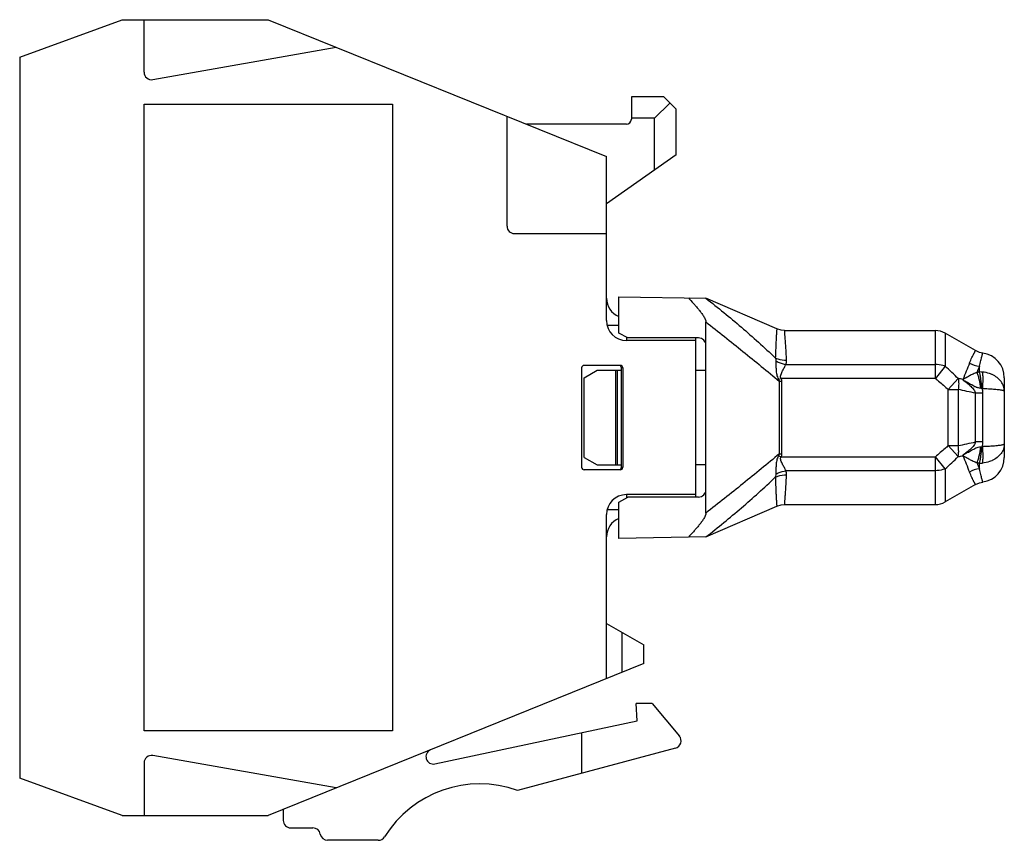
# Model space of a CAD drawing. Header units: millimetres. Extents: x 431.7 to 471.3, y 196.7 to 229.7.
import ezdxf

# ---------------------------------------------------------------- set-up
doc = ezdxf.new("R2010")
doc.units = ezdxf.units.MM
doc.header["$LTSCALE"] = 30.734
doc.layers.get('0').update_dxf_attribs({"linetype": 'CONTINUOUS'})

msp = doc.modelspace()

# ---------------------------------------------------------------- linework, layer by layer
at = {"color": 7, "linetype": 'Continuous'}
for p, q in [((431.681, 228.239), (435.802, 229.739)), ((435.802, 229.739), (441.668, 229.739)), ((436.681, 227.627), (436.681, 229.739)), ((441.668, 229.739), (455.281, 224.239)), ((437.033, 227.332), (444.408, 228.632)), ((431.681, 228.239), (431.681, 199.239)), ((456.281, 226.639), (456.281, 225.739)), ((457.581, 226.639), (456.281, 226.639)), ((457.581, 226.639), (458.081, 226.139)), ((436.681, 201.139), (436.681, 226.339)), ((436.681, 226.339), (446.681, 226.339)), ((446.681, 226.339), (446.681, 201.139)), ((457.831, 226.389), (457.215, 225.773)), ((458.081, 224.3), (458.081, 226.139)), ((451.281, 221.439), (451.281, 225.855)), ((457.215, 225.773), (456.281, 225.773)), ((457.215, 223.693), (457.215, 225.773)), ((456.081, 225.539), (452.063, 225.539)), ((458.081, 224.3), (455.281, 222.339)), ((455.281, 217.639), (455.281, 224.239)), ((451.581, 221.139), (455.281, 221.139)), ((455.781, 217.139), (455.781, 218.6)), ((455.781, 218.6), (459.281, 218.539)), ((459.281, 218.539), (459.283, 218.538)), ((462.129, 217.305), (459.281, 218.539)), ((455.781, 217.439), (455.306, 217.439)), ((459.281, 209.895), (459.281, 217.584)), ((456.141, 216.939), (455.781, 217.139)), ((462.447, 217.239), (468.508, 217.239)), ((468.508, 215.313), (468.508, 217.239)), ((468.908, 217.132), (468.908, 215.801)), ((470.124, 216.43), (468.908, 217.132)), ((456.081, 216.972), (456.081, 216.839)), ((458.881, 216.839), (456.081, 216.839)), ((458.981, 216.939), (456.141, 216.939)), ((458.881, 210.539), (458.881, 216.939)), ((455.836, 215.839), (454.381, 215.839)), ((462.502, 215.876), (468.508, 215.876)), ((454.281, 215.739), (454.281, 211.739)), ((454.381, 215.339), (454.901, 215.639)), ((454.901, 215.639), (455.881, 215.639)), ((455.661, 211.839), (455.661, 215.639)), ((455.726, 211.839), (455.726, 215.639)), ((455.881, 211.739), (455.881, 215.739)), ((455.936, 215.739), (455.881, 215.739)), ((455.936, 215.739), (455.936, 211.739)), ((458.881, 215.639), (459.281, 215.639)), ((468.908, 215.801), (468.508, 215.313)), ((470.281, 215.572), (470.281, 215.805)), ((454.381, 212.139), (454.381, 215.339)), ((462.196, 215.282), (462.301, 215.313)), ((462.241, 212.286), (462.241, 215.192)), ((462.321, 215.192), (462.241, 215.192)), ((468.508, 215.313), (462.301, 215.313)), ((462.321, 215.192), (462.321, 212.286)), ((469.427, 215.307), (469.027, 214.866)), ((471.281, 215.339), (471.281, 212.139)), ((469.027, 214.866), (469.427, 214.866)), ((469.027, 212.612), (469.027, 214.866)), ((469.427, 214.866), (469.427, 212.612)), ((470.416, 214.717), (470.124, 214.717)), ((470.124, 212.762), (470.124, 214.717)), ((470.416, 212.762), (470.416, 214.717)), ((470.782, 214.892), (470.791, 214.891)), ((470.416, 212.762), (470.124, 212.762)), ((462.241, 212.286), (462.321, 212.286)), ((469.027, 212.612), (469.427, 212.612)), ((469.427, 212.171), (469.027, 212.612)), ((470.791, 212.587), (470.782, 212.587)), ((454.381, 212.139), (454.901, 211.839)), ((462.196, 212.196), (462.301, 212.165)), ((462.301, 212.165), (468.508, 212.165)), ((468.908, 211.678), (468.508, 212.165)), ((468.508, 210.239), (468.508, 212.165)), ((470.281, 211.674), (470.281, 211.907)), ((455.836, 211.639), (454.381, 211.639)), ((454.901, 211.839), (455.881, 211.839)), ((455.881, 211.739), (455.936, 211.739)), ((459.281, 211.839), (458.881, 211.839)), ((468.508, 211.602), (462.502, 211.602)), ((468.908, 211.678), (468.908, 210.346)), ((470.124, 211.049), (468.908, 210.346)), ((455.781, 210.339), (456.141, 210.539)), ((455.781, 208.878), (455.781, 210.339)), ((456.081, 210.639), (456.081, 210.506)), ((458.881, 210.639), (456.081, 210.639)), ((458.981, 210.539), (456.141, 210.539)), ((455.306, 210.039), (455.781, 210.039)), ((459.281, 208.939), (462.129, 210.173)), ((462.447, 210.239), (468.508, 210.239)), ((455.281, 203.239), (455.281, 209.839)), ((459.281, 208.939), (455.781, 208.878)), ((459.281, 208.939), (459.283, 208.941)), ((455.281, 205.461), (456.781, 204.595)), ((455.915, 203.495), (455.915, 205.095)), ((456.781, 203.845), (456.781, 204.595)), ((456.781, 203.845), (441.668, 197.739)), ((457.114, 202.239), (456.481, 202.239)), ((456.518, 201.539), (456.481, 202.239)), ((457.114, 202.239), (458.211, 200.932)), ((448.384, 199.81), (456.518, 201.539)), ((446.681, 201.139), (436.681, 201.139)), ((454.281, 201.064), (454.281, 199.437)), ((458.059, 200.449), (451.697, 198.745)), ((444.408, 198.846), (437.033, 200.147)), ((436.681, 199.851), (436.681, 197.739)), ((435.802, 197.739), (431.681, 199.239)), ((435.802, 197.739), (441.668, 197.739)), ((442.281, 197.987), (442.281, 197.539)), ((442.581, 197.239), (443.473, 197.239)), ((446.103, 196.739), (444.063, 196.739))]:
    msp.add_line(p, q, dxfattribs=at)
for points in [[(462.447, 217.239), (462.3, 217.253), (462.129, 217.305)], [(470.416, 216.33), (470.287, 216.359), (470.124, 216.43)], [(470.124, 211.049), (470.287, 211.12), (470.416, 211.148)], [(462.129, 210.173), (462.3, 210.226), (462.447, 210.239)]]:
    msp.add_lwpolyline(points, dxfattribs=at)
for centre, radius, start, end in [((436.981, 227.627), 0.3, 180, 280), ((456.081, 225.739), 0.2, 270, 360), ((451.581, 221.439), 0.3, 180, 270), ((456.081, 218.539), 0.8, 180, 247.7742), ((456.081, 217.639), 0.8, 180, 270), ((468.508, 216.439), 0.8, 60, 90), ((458.981, 216.639), 0.3, 0, 90), ((470.281, 215.339), 1, 0, 82.2456), ((454.381, 215.739), 0.1, 90, 180), ((455.781, 215.739), 0.1, 0.0387, 67.5306), ((455.836, 215.739), 0.1, 0.055, 90.0489), ((462.042, 216.021), 0.482, 342.5237, 2.9272), ((511.645, 198.893), 45.106, 157.8054, 158.7057), ((470.349, 216.715), 0.912, 239.1181, 265.7075), ((530.58, 191.942), 64.849, 158.40887, 158.64264), ((470.491, 213.645), 1.938, 96.2227, 99.1117), ((470.304, 214.506), 1.066, 84.7509, 91.229), ((470.338, 214.469), 1.096, 65.6475, 66.4586), ((455.511, 136.127), 80.394, 79.8936, 80.03188), ((459.299, 165.968), 49.937, 77.4799, 78.2972), ((470.246, 213.493), 1.423, 84.24, 86.3085), ((459.299, 261.511), 49.937, 281.7028, 282.5201), ((470.246, 213.985), 1.423, 273.6916, 275.7606), ((455.513, 291.339), 80.382, 279.96862, 280.1069), ((510.738, 228.224), 44.13, 201.2842, 202.2044), ((470.491, 213.834), 1.939, 260.889, 263.7774), ((530.275, 235.417), 64.521, 201.35678, 201.59174), ((470.303, 212.985), 1.079, 268.8108, 275.2093), ((470.281, 212.139), 1, 277.7544, 360), ((470.339, 213.009), 1.095, 293.5405, 294.4171), ((454.381, 211.739), 0.1, 180, 270), ((455.781, 211.739), 0.1, 292.6479, 359.9423), ((455.836, 211.739), 0.1, 269.948, 359.9479), ((462.04, 211.457), 0.484, 357.1041, 17.4448), ((470.349, 210.764), 0.912, 94.2922, 120.881), ((458.981, 210.839), 0.3, 270, 360), ((456.081, 209.839), 0.8, 90, 180), ((468.508, 211.039), 0.8, 270, 300), ((456.081, 208.939), 0.8, 112.2258, 180), ((457.981, 200.739), 0.3, 285, 40), ((448.321, 200.104), 0.3, 112, 282), ((436.981, 199.851), 0.3, 80, 180), ((450.181, 194.508), 4.5, 70.3081, 148.1757), ((442.581, 197.539), 0.3, 180, 270), ((443.473, 196.939), 0.3, 9.5941, 90), ((444.065, 197.039), 0.3, 189.5941, 270), ((446.103, 197.039), 0.3, 270, 328.1757)]:
    msp.add_arc(centre, radius, start, end, dxfattribs=at)
for points, knots in [([(458.574, 218.552), (458.643, 218.478), (458.746, 218.367), (458.879, 218.215), (458.977, 218.099), (459.071, 217.981), (459.145, 217.878), (459.199, 217.793), (459.237, 217.727), (459.263, 217.67), (459.277, 217.621), (459.281, 217.596), (459.281, 217.584)], [0, 0, 0, 0, 0.250023, 0.375037, 0.50005, 0.625059, 0.750059, 0.812563, 0.875061, 0.937534, 0.968779, 1, 1, 1, 1]), ([(459.283, 218.538), (459.524, 218.348), (460.003, 217.965), (460.943, 217.18), (461.627, 216.563), (462.07, 216.141)], [0, 0, 0, 0, 0.250046, 0.500028, 1, 1, 1, 1]), ([(459.281, 217.584), (459.779, 217.191), (460.773, 216.402), (461.755, 215.599), (462.241, 215.192)], [0, 0, 0, 0, 0.500222, 1, 1, 1, 1]), ([(462.129, 217.305), (462.129, 217.305), (462.129, 217.303), (462.129, 217.3), (462.128, 217.294), (462.127, 217.281), (462.126, 217.259), (462.124, 217.226), (462.121, 217.184), (462.118, 217.132), (462.114, 217.072), (462.108, 216.973), (462.1, 216.828), (462.09, 216.628), (462.08, 216.395), (462.074, 216.229), (462.07, 216.141)], [0, 0, 0, 0, 0.001031, 0.004118, 0.00925, 0.016417, 0.03682, 0.065248, 0.101637, 0.145927, 0.198058, 0.25794, 0.400483, 0.572536, 0.772881, 1, 1, 1, 1]), ([(462.523, 216.046), (462.515, 216.215), (462.501, 216.453), (462.482, 216.747), (462.471, 216.918), (462.461, 217.052), (462.455, 217.14), (462.451, 217.192), (462.449, 217.218), (462.447, 217.233), (462.447, 217.239)], [0, 0, 0, 0, 0.425254, 0.59743, 0.740516, 0.853212, 0.934508, 0.963103, 0.983575, 1, 1, 1, 1]), ([(469.881, 215.932), (469.897, 215.971), (469.928, 216.044), (469.974, 216.146), (470.01, 216.22), (470.036, 216.272), (470.053, 216.305), (470.069, 216.334), (470.083, 216.359), (470.095, 216.381), (470.105, 216.398), (470.112, 216.41), (470.117, 216.418), (470.119, 216.422), (470.121, 216.425), (470.122, 216.428), (470.123, 216.429), (470.124, 216.43), (470.124, 216.43)], [0, 0, 0, 0, 0.229284, 0.430329, 0.602179, 0.67692, 0.744096, 0.803625, 0.855419, 0.899408, 0.935525, 0.963702, 0.97479, 0.983865, 0.990924, 0.995966, 0.998992, 1, 1, 1, 1]), ([(470.281, 215.805), (470.298, 215.881), (470.323, 215.988), (470.356, 216.118), (470.376, 216.193), (470.392, 216.25), (470.404, 216.292), (470.412, 216.316), (470.415, 216.327), (470.416, 216.33)], [0, 0, 0, 0, 0.432306, 0.604336, 0.746024, 0.856735, 0.936143, 0.983989, 1, 1, 1, 1]), ([(462.07, 216.141), (462.104, 216.124), (462.248, 216.066), (462.406, 216.043), (462.523, 216.046)], [0, 0, 0, 0, 0.240253, 1, 1, 1, 1]), ([(462.07, 216.141), (462.074, 216.13), (462.088, 216.088), (462.095, 216.044), (462.095, 216.012)], [0, 0, 0, 0, 0.261792, 1, 1, 1, 1]), ([(462.095, 216.012), (462.126, 215.995), (462.254, 215.93), (462.395, 215.891), (462.502, 215.876)], [0, 0, 0, 0, 0.24591, 1, 1, 1, 1]), ([(462.095, 216.012), (462.097, 215.956), (462.095, 215.839), (462.1, 215.689), (462.11, 215.563), (462.124, 215.466), (462.15, 215.37), (462.179, 215.311), (462.196, 215.282)], [0, 0, 0, 0, 0.225019, 0.473536, 0.603075, 0.734715, 0.867272, 1, 1, 1, 1]), ([(462.301, 215.313), (462.294, 215.325), (462.284, 215.352), (462.282, 215.394), (462.289, 215.435), (462.305, 215.488), (462.331, 215.55), (462.365, 215.622), (462.401, 215.69), (462.447, 215.775), (462.48, 215.836), (462.502, 215.876)], [0, 0, 0, 0, 0.067901, 0.135757, 0.203346, 0.270505, 0.403017, 0.532517, 0.658071, 0.778643, 1, 1, 1, 1]), ([(468.908, 215.801), (468.877, 215.813), (468.748, 215.858), (468.611, 215.876), (468.508, 215.876)], [0, 0, 0, 0, 0.243177, 1, 1, 1, 1]), ([(470.184, 215.559), (470.13, 215.537), (470.051, 215.502), (469.95, 215.452), (469.879, 215.415), (469.822, 215.384), (469.778, 215.359), (469.745, 215.34), (469.713, 215.322), (469.686, 215.307), (469.665, 215.295), (469.649, 215.287), (469.634, 215.279), (469.624, 215.274), (469.619, 215.273)], [0, 0, 0, 0, 0.275734, 0.406923, 0.533049, 0.655069, 0.714866, 0.773969, 0.832411, 0.890113, 0.918636, 0.946765, 0.974297, 1, 1, 1, 1]), ([(470.337, 214.913), (470.321, 215.036), (470.29, 215.213), (470.233, 215.427), (470.201, 215.519), (470.184, 215.559)], [0, 0, 0, 0, 0.560658, 0.805623, 1, 1, 1, 1]), ([(470.388, 214.909), (470.377, 215.035), (470.356, 215.215), (470.316, 215.436), (470.293, 215.531), (470.281, 215.572)], [0, 0, 0, 0, 0.564664, 0.809163, 1, 1, 1, 1]), ([(470.776, 215.473), (470.747, 215.486), (470.626, 215.532), (470.498, 215.559), (470.401, 215.567)], [0, 0, 0, 0, 0.244967, 1, 1, 1, 1]), ([(470.401, 215.567), (470.406, 215.526), (470.412, 215.43), (470.416, 215.209), (470.409, 215.03), (470.401, 214.906)], [0, 0, 0, 0, 0.189887, 0.433851, 1, 1, 1, 1]), ([(471.281, 214.797), (471.281, 214.865), (471.258, 215.004), (471.156, 215.195), (470.996, 215.355), (470.862, 215.434), (470.79, 215.467)], [0, 0, 0, 0, 0.233183, 0.473488, 0.728212, 1, 1, 1, 1]), ([(462.196, 215.282), (462.2, 215.275), (462.218, 215.246), (462.233, 215.216), (462.241, 215.192)], [0, 0, 0, 0, 0.260259, 1, 1, 1, 1]), ([(468.508, 215.313), (468.552, 215.277), (468.728, 215.131), (468.901, 214.981), (469.027, 214.866)], [0, 0, 0, 0, 0.250537, 1, 1, 1, 1]), ([(469.427, 215.307), (469.44, 215.238), (469.452, 215.09), (469.439, 214.942), (469.427, 214.866)], [0, 0, 0, 0, 0.477433, 1, 1, 1, 1]), ([(469.619, 215.273), (469.619, 215.271), (469.621, 215.263), (469.622, 215.254), (469.624, 215.248)], [0, 0, 0, 0, 0.245279, 1, 1, 1, 1]), ([(470.337, 214.913), (470.304, 214.917), (470.254, 214.924), (470.19, 214.942), (470.144, 214.96), (470.099, 214.981), (470.04, 215.011), (469.968, 215.05), (469.883, 215.099), (469.811, 215.139), (469.753, 215.172), (469.71, 215.197), (469.666, 215.22), (469.638, 215.238), (469.624, 215.248)], [0, 0, 0, 0, 0.126818, 0.189302, 0.251494, 0.313676, 0.375784, 0.499886, 0.624209, 0.748766, 0.811155, 0.873675, 0.936457, 1, 1, 1, 1]), ([(469.624, 215.248), (469.679, 215.208), (469.785, 215.128), (469.933, 215.001), (470.04, 214.889), (470.102, 214.793), (470.12, 214.742), (470.124, 214.717)], [0, 0, 0, 0, 0.27383, 0.538778, 0.785925, 0.898197, 1, 1, 1, 1]), ([(470.401, 214.906), (470.435, 214.905), (470.562, 214.903), (470.689, 214.898), (470.782, 214.892)], [0, 0, 0, 0, 0.261251, 1, 1, 1, 1]), ([(470.791, 214.891), (470.859, 214.887), (470.955, 214.879), (471.075, 214.864), (471.146, 214.853), (471.196, 214.842), (471.228, 214.833), (471.247, 214.826), (471.261, 214.819), (471.274, 214.811), (471.281, 214.803), (471.281, 214.797)], [0, 0, 0, 0, 0.402242, 0.569988, 0.711876, 0.825947, 0.87214, 0.911023, 0.942657, 0.967346, 1, 1, 1, 1]), ([(470.124, 212.762), (470.12, 212.736), (470.102, 212.685), (470.039, 212.588), (469.93, 212.474), (469.78, 212.347), (469.672, 212.266), (469.617, 212.226)], [0, 0, 0, 0, 0.101733, 0.214036, 0.461284, 0.726254, 1, 1, 1, 1]), ([(471.281, 212.681), (471.281, 212.676), (471.274, 212.667), (471.262, 212.659), (471.247, 212.652), (471.228, 212.646), (471.196, 212.636), (471.146, 212.626), (471.075, 212.614), (470.956, 212.599), (470.859, 212.592), (470.791, 212.587)], [0, 0, 0, 0, 0.032656, 0.057345, 0.088979, 0.127861, 0.174052, 0.288116, 0.429994, 0.597734, 1, 1, 1, 1]), ([(471.281, 212.681), (471.281, 212.613), (471.258, 212.474), (471.156, 212.284), (470.997, 212.124), (470.863, 212.045), (470.791, 212.012)], [0, 0, 0, 0, 0.233231, 0.473541, 0.728253, 1, 1, 1, 1]), ([(462.241, 212.286), (461.755, 211.88), (460.773, 211.076), (459.779, 210.288), (459.281, 209.895)], [0, 0, 0, 0, 0.499777, 1, 1, 1, 1]), ([(462.241, 212.286), (462.239, 212.279), (462.226, 212.247), (462.209, 212.218), (462.196, 212.196)], [0, 0, 0, 0, 0.237606, 1, 1, 1, 1]), ([(469.027, 212.612), (468.985, 212.574), (468.815, 212.422), (468.64, 212.274), (468.508, 212.165)], [0, 0, 0, 0, 0.249449, 1, 1, 1, 1]), ([(469.427, 212.171), (469.44, 212.24), (469.452, 212.388), (469.439, 212.536), (469.427, 212.612)], [0, 0, 0, 0, 0.477432, 1, 1, 1, 1]), ([(469.617, 212.226), (469.623, 212.231), (469.638, 212.24), (469.667, 212.258), (469.703, 212.279), (469.747, 212.303), (469.805, 212.336), (469.878, 212.377), (469.965, 212.426), (470.052, 212.474), (470.141, 212.519), (470.236, 212.554), (470.303, 212.562), (470.337, 212.566)], [0, 0, 0, 0, 0.032072, 0.063729, 0.126556, 0.189114, 0.251528, 0.37612, 0.500459, 0.624622, 0.74871, 0.873358, 1, 1, 1, 1]), ([(470.184, 211.92), (470.201, 211.959), (470.233, 212.052), (470.29, 212.266), (470.321, 212.442), (470.337, 212.566)], [0, 0, 0, 0, 0.194376, 0.439342, 1, 1, 1, 1]), ([(470.281, 211.907), (470.293, 211.948), (470.316, 212.043), (470.356, 212.263), (470.377, 212.444), (470.388, 212.57)], [0, 0, 0, 0, 0.190837, 0.435336, 1, 1, 1, 1]), ([(470.782, 212.587), (470.752, 212.585), (470.625, 212.578), (470.498, 212.574), (470.401, 212.573)], [0, 0, 0, 0, 0.236027, 1, 1, 1, 1]), ([(470.401, 212.573), (470.409, 212.448), (470.416, 212.269), (470.412, 212.048), (470.406, 211.953), (470.401, 211.911)], [0, 0, 0, 0, 0.566149, 0.810114, 1, 1, 1, 1]), ([(462.196, 212.196), (462.179, 212.168), (462.15, 212.108), (462.124, 212.013), (462.11, 211.916), (462.1, 211.79), (462.095, 211.64), (462.097, 211.522), (462.095, 211.466)], [0, 0, 0, 0, 0.132727, 0.265288, 0.396927, 0.526467, 0.774983, 1, 1, 1, 1]), ([(462.502, 211.602), (462.48, 211.644), (462.445, 211.707), (462.398, 211.795), (462.361, 211.865), (462.326, 211.938), (462.301, 212.001), (462.287, 212.053), (462.282, 212.091), (462.285, 212.13), (462.294, 212.154), (462.301, 212.165)], [0, 0, 0, 0, 0.228837, 0.354046, 0.483902, 0.616243, 0.748061, 0.812679, 0.875651, 0.937458, 1, 1, 1, 1]), ([(469.617, 212.226), (469.618, 212.225), (469.62, 212.221), (469.619, 212.216), (469.617, 212.21), (469.618, 212.207), (469.619, 212.205)], [0, 0, 0, 0, 0.224513, 0.492884, 0.762152, 1, 1, 1, 1]), ([(469.619, 212.205), (469.624, 212.204), (469.634, 212.199), (469.649, 212.192), (469.665, 212.183), (469.686, 212.171), (469.713, 212.156), (469.745, 212.138), (469.778, 212.12), (469.822, 212.095), (469.879, 212.063), (469.95, 212.026), (470.051, 211.976), (470.13, 211.942), (470.184, 211.92)], [0, 0, 0, 0, 0.025703, 0.053235, 0.081365, 0.109887, 0.167589, 0.226031, 0.285134, 0.344931, 0.466949, 0.593073, 0.72426, 1, 1, 1, 1]), ([(470.776, 212.005), (470.747, 211.993), (470.626, 211.946), (470.498, 211.92), (470.401, 211.911)], [0, 0, 0, 0, 0.244959, 1, 1, 1, 1]), ([(462.095, 211.466), (462.095, 211.456), (462.093, 211.412), (462.082, 211.369), (462.07, 211.338)], [0, 0, 0, 0, 0.239073, 1, 1, 1, 1]), ([(462.095, 211.466), (462.126, 211.484), (462.254, 211.548), (462.394, 211.588), (462.502, 211.602)], [0, 0, 0, 0, 0.245168, 1, 1, 1, 1]), ([(468.908, 211.678), (468.877, 211.665), (468.748, 211.621), (468.611, 211.602), (468.508, 211.602)], [0, 0, 0, 0, 0.243179, 1, 1, 1, 1]), ([(470.124, 211.049), (470.124, 211.049), (470.123, 211.049), (470.123, 211.051), (470.121, 211.053), (470.119, 211.057), (470.116, 211.061), (470.112, 211.069), (470.105, 211.081), (470.095, 211.098), (470.083, 211.119), (470.069, 211.144), (470.053, 211.173), (470.036, 211.206), (470.01, 211.258), (469.974, 211.333), (469.928, 211.434), (469.897, 211.508), (469.881, 211.547)], [0, 0, 0, 0, 0.001008, 0.004034, 0.009076, 0.016135, 0.02521, 0.036298, 0.064475, 0.100592, 0.144581, 0.196375, 0.255904, 0.32308, 0.397821, 0.569671, 0.770716, 1, 1, 1, 1]), ([(470.416, 211.148), (470.415, 211.151), (470.413, 211.157), (470.41, 211.168), (470.403, 211.19), (470.392, 211.228), (470.376, 211.286), (470.356, 211.36), (470.323, 211.491), (470.298, 211.597), (470.281, 211.674)], [0, 0, 0, 0, 0.016011, 0.035972, 0.063857, 0.143265, 0.253977, 0.395664, 0.567694, 1, 1, 1, 1]), ([(459.283, 208.941), (459.524, 209.13), (460.003, 209.513), (460.943, 210.299), (461.627, 210.915), (462.07, 211.338)], [0, 0, 0, 0, 0.250045, 0.500021, 1, 1, 1, 1]), ([(462.07, 211.338), (462.104, 211.354), (462.248, 211.413), (462.406, 211.435), (462.523, 211.433)], [0, 0, 0, 0, 0.240252, 1, 1, 1, 1]), ([(462.07, 211.338), (462.074, 211.249), (462.08, 211.083), (462.09, 210.851), (462.1, 210.651), (462.108, 210.505), (462.114, 210.407), (462.118, 210.346), (462.121, 210.295), (462.124, 210.252), (462.126, 210.219), (462.127, 210.198), (462.128, 210.185), (462.128, 210.179), (462.129, 210.175), (462.129, 210.174), (462.129, 210.173)], [0, 0, 0, 0, 0.22712, 0.427466, 0.599519, 0.742062, 0.801944, 0.854075, 0.898365, 0.934754, 0.963181, 0.983583, 0.990751, 0.995883, 0.998969, 1, 1, 1, 1]), ([(462.447, 210.239), (462.447, 210.24), (462.447, 210.241), (462.448, 210.245), (462.448, 210.251), (462.449, 210.26), (462.449, 210.271), (462.451, 210.29), (462.453, 210.321), (462.456, 210.364), (462.46, 210.417), (462.465, 210.48), (462.47, 210.552), (462.476, 210.633), (462.484, 210.758), (462.495, 210.936), (462.51, 211.174), (462.519, 211.343), (462.523, 211.433)], [0, 0, 0, 0, 0.001029, 0.004112, 0.009246, 0.016424, 0.025642, 0.036896, 0.065491, 0.102155, 0.146787, 0.199268, 0.259482, 0.327303, 0.402569, 0.574745, 0.77453, 1, 1, 1, 1]), ([(459.281, 209.895), (459.281, 209.882), (459.277, 209.857), (459.263, 209.809), (459.237, 209.751), (459.199, 209.685), (459.145, 209.6), (459.071, 209.498), (458.977, 209.379), (458.879, 209.263), (458.746, 209.112), (458.643, 209), (458.574, 208.927)], [0, 0, 0, 0, 0.031221, 0.062466, 0.124939, 0.187437, 0.249941, 0.374941, 0.49995, 0.624963, 0.749977, 1, 1, 1, 1])]:
    msp.add_open_spline(points, degree=3, knots=knots, dxfattribs=at)
for points in [[(469.427, 215.307), (469.26, 215.477), (469.086, 215.641), (468.908, 215.801)], [(462.301, 215.313), (462.312, 215.274), (462.321, 215.233), (462.321, 215.192)], [(470.401, 214.906), (470.397, 214.907), (470.393, 214.908), (470.388, 214.909)], [(470.416, 214.717), (470.416, 214.78), (470.411, 214.843), (470.401, 214.906)], [(470.401, 212.573), (470.411, 212.635), (470.416, 212.699), (470.416, 212.762)], [(462.321, 212.286), (462.321, 212.245), (462.312, 212.205), (462.301, 212.165)], [(470.401, 212.573), (470.397, 212.571), (470.393, 212.57), (470.388, 212.57)], [(468.908, 211.678), (469.086, 211.837), (469.26, 212.001), (469.427, 212.171)]]:
    msp.add_open_spline(points, degree=3, dxfattribs=at)

doc.saveas('drawing.dxf')
